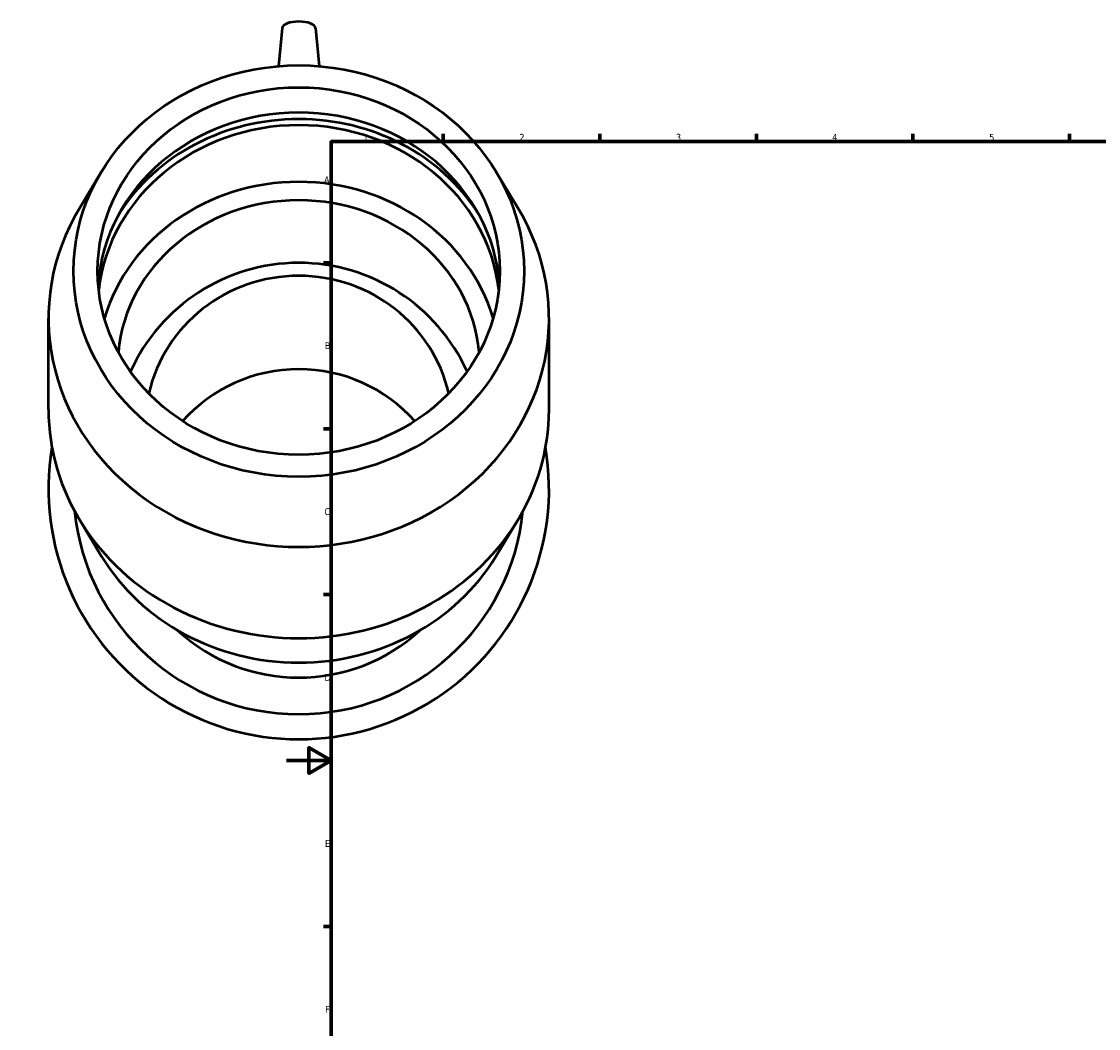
# Model space of a CAD drawing. Header units: millimetres. Extents: x -119 to 1637, y -786 to 1140.
# Tile 5 of 7: x -119 to 363, y 177 to 628. Entities that reach past the tile are written whole.
import ezdxf

# ---------------------------------------------------------------- set-up
doc = ezdxf.new("R2010")
doc.units = ezdxf.units.MM
doc.layers.add('Border (ANSI)', color=7, linetype='Continuous', lineweight=70)
doc.layers.add('Visible (ANSI)', color=7, linetype='Continuous', lineweight=50)
doc.styles.add('Note Text (ANSI)', font='tahoma.ttf')

# ---------------------------------------------------------------- blocks, each defined once
blk = doc.blocks.new('Borders Default Border')
at = {"layer": 'Border (ANSI)'}
for p, q in [((70.08, 574), (70.08, 577.45)), ((140.17, 574), (140.17, 577.45)), ((210.25, 574), (210.25, 577.45)), ((280.33, 574), (280.33, 577.45)), ((350.42, 574), (350.42, 577.45)), ((490.58, 574), (490.58, 577.45)), ((560.67, 574), (560.67, 577.45)), ((630.75, 574), (630.75, 577.45)), ((700.83, 574), (700.83, 577.45)), ((770.92, 574), (770.92, 577.45)), ((20, 519.75), (16.55, 519.75)), ((821, 519.75), (824.45, 519.75)), ((20, 445.5), (16.55, 445.5)), ((821, 445.5), (824.45, 445.5)), ((20, 371.25), (16.55, 371.25)), ((821, 371.25), (824.45, 371.25)), ((20, 222.75), (16.55, 222.75)), ((821, 222.75), (824.45, 222.75)), ((20, 148.5), (16.55, 148.5)), ((821, 148.5), (824.45, 148.5)), ((20, 74.25), (16.55, 74.25)), ((821, 74.25), (824.45, 74.25)), ((70.08, 20), (70.08, 16.55)), ((140.17, 20), (140.17, 16.55)), ((210.25, 20), (210.25, 16.55)), ((280.33, 20), (280.33, 16.55)), ((350.42, 20), (350.42, 16.55)), ((490.58, 20), (490.58, 16.55)), ((560.67, 20), (560.67, 16.55)), ((630.75, 20), (630.75, 16.55)), ((700.83, 20), (700.83, 16.55)), ((770.92, 20), (770.92, 16.55))]:
    blk.add_line(p, q, dxfattribs=at)
at = {"layer": 'Border (ANSI)', "flags": 128}
for points in [[(420.5, 594), (420.5, 574), (414.73, 584), (426.27, 584), (420.5, 574)], [(20, 20), (20, 574), (821, 574), (821, 20), (20, 20)], [(0, 297), (20, 297), (10, 302.77), (10, 291.23), (20, 297)], [(841, 297), (821, 297), (831, 302.77), (831, 291.23), (821, 297)], [(420.5, 0), (420.5, 20), (414.73, 10), (426.27, 10), (420.5, 20)]]:
    blk.add_lwpolyline(points, dxfattribs=at)
at = {"layer": 'Border (ANSI)', "color": 230, "true_color": 0xff0080, "attachment_point": 7, "style": 'Note Text (ANSI)'}
for s, insert, char_height in [('1', (34.35, 574.4), 3.05), ('2', (104.2, 574.4), 3.05), ('3', (174.26, 574.34), 3.05), ('4', (244.23, 574.4), 3.05), ('5', (314.48, 574.34), 3.05), ('6', (384.49, 574.34), 3.05), ('7', (454.6, 574.4), 3.05), ('8', (524.63, 574.33), 3.05), ('9', (594.7, 574.34), 3.05), ('10', (663.96, 574.34), 3.048), ('11', (734.04, 574.4), 3.048), ('12', (804.13, 574.4), 3.048), ('A', (16.78, 555.35), 3.05), ('A', (821.63, 555.35), 3.05), ('B', (17.15, 481.1), 3.05), ('B', (821.99, 481.1), 3.05), ('C', (16.95, 406.8), 3.05), ('C', (821.8, 406.8), 3.05), ('D', (16.96, 332.6), 3.05), ('D', (821.81, 332.6), 3.05), ('E', (17.21, 258.35), 3.05), ('E', (822.05, 258.35), 3.05), ('F', (17.29, 184.1), 3.05), ('F', (822.14, 184.1), 3.05), ('G', (16.81, 109.79), 3.05), ('G', (821.66, 109.79), 3.05), ('H', (16.97, 35.6), 3.05), ('H', (821.81, 35.6), 3.05), ('1', (34.35, 16.55), 3.05), ('2', (104.2, 16.55), 3.05), ('3', (174.26, 16.49), 3.05), ('4', (244.23, 16.55), 3.05), ('5', (314.48, 16.49), 3.05), ('6', (384.49, 16.49), 3.05), ('7', (454.6, 16.55), 3.05), ('8', (524.63, 16.48), 3.05), ('9', (594.7, 16.49), 3.05), ('10', (663.96, 16.49), 3.048), ('11', (734.04, 16.55), 3.048), ('12', (804.13, 16.55), 3.048)]:
    blk.add_mtext(s, dxfattribs=dict(at, insert=insert, char_height=char_height))

msp = doc.modelspace()

# ---------------------------------------------------------------- linework, layer by layer
at = {"layer": 'Visible (ANSI)'}
for p, q in [((-2.036, 624.782), (-3.668, 607.75)), ((12.953, 624.782), (14.585, 607.75)), ((-82.762, 560.59), (-92.564, 544.39)), ((93.679, 560.59), (103.481, 544.39)), ((-106.541, 454.056), (-106.541, 494.893)), ((117.459, 454.056), (117.459, 494.893)), ((-82.762, 388.359), (-92.564, 404.559)), ((93.679, 388.359), (103.481, 404.559))]:
    msp.add_line(p, q, dxfattribs=at)
for centre, radius, start, end in [((5.459, 437.11), 82.601, 24.24628, 155.75372), ((5.459, 418.515), 112, 170.45417, 9.54583), ((5.459, 418.515), 100.8, 185.68187, 354.31813), ((5.459, 414.31), 80.198, 227.29146, 312.70854)]:
    msp.add_arc(centre, radius, start, end, dxfattribs=at)
for centre, major_axis, ratio, start_param, end_param in [((5.459, 624.663), (-7.5, 0), 0.4067366, 3.180555, 6.244223), ((5.459, 504.763), (90, 0), 0.9135455, 0.0686521, 3.0729405), ((5.459, 499.123), (-92.947, 0), 0.9135455, 3.6687189, 5.7560591), ((5.459, 499.123), (90, 0), 0.9135455, 0.1030797, 3.0385129), ((5.459, 473.742), (90, 0), 0.9135455, 0.2601684, 2.8814243), ((5.459, 473.742), (81, 0), 0.9135455, 0.0807467, 3.0608459), ((5.459, 494.893), (-112, 0), 0.9135455, 5.7782375, 9.9297258), ((5.459, 446.617), (-68.793, 0), 0.9781476, 3.3613831, 6.0633948), ((5.459, 404.804), (68.793, 0), 0.9781476, 0.7147534, 2.4268393), ((5.459, 454.056), (-112, 0), 0.9135455, 0, 3.1415927), ((5.459, 432.906), (100.8, 0), 0.9135455, 3.6465405, 5.7782375)]:
    msp.add_ellipse(centre, major_axis=major_axis, ratio=ratio, start_param=start_param, end_param=end_param, dxfattribs=at)
for major_axis in [(-100.8, 0), (-90, 0)]:
    msp.add_ellipse((5.459, 516.043), major_axis=major_axis, ratio=0.9135455, dxfattribs=at)

# ---------------------------------------------------------------- block references
msp.add_blockref('Borders Default Border', (0, 0))

doc.saveas('drawing.dxf')
